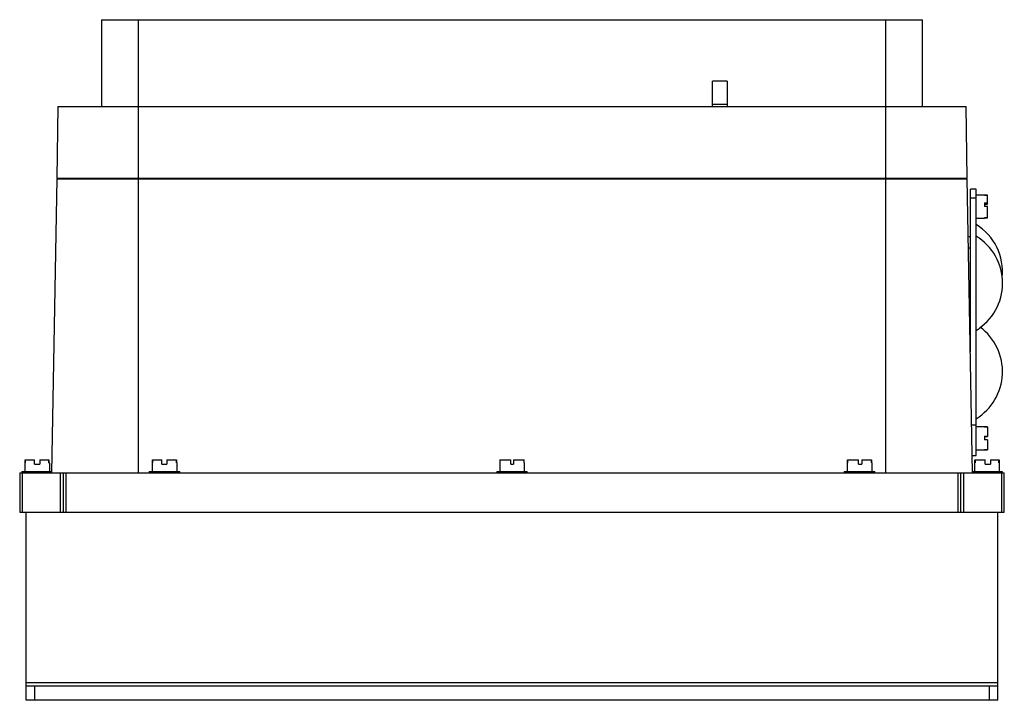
# Model space of a CAD drawing. Header units: millimetres. Extents: x 50 to 390, y 186 to 421.
import ezdxf

# ---------------------------------------------------------------- set-up
doc = ezdxf.new("R2010")
doc.units = ezdxf.units.MM
doc.header["$LTSCALE"] = 39.449108
doc.layers.get('0').update_dxf_attribs({"linetype": 'CONTINUOUS'})

msp = doc.modelspace()

# ---------------------------------------------------------------- linework, layer by layer
at = {"color": 7, "linetype": 'Continuous'}
for p, q in [((78.1, 420.83), (78.1, 390.83)), ((78.1, 420.83), (361.66, 420.83)), ((90.88, 390.83), (90.88, 420.83)), ((348.88, 420.83), (348.88, 390.83)), ((361.66, 390.83), (361.66, 420.83)), ((289.16, 390.83), (289.16, 399.62)), ((294.16, 399.62), (289.16, 399.62)), ((294.16, 399.62), (294.16, 390.83)), ((289.16, 391.62), (294.16, 391.62)), ((63.1, 390.83), (62.67, 366.13)), ((63.1, 390.83), (376.66, 390.83)), ((90.88, 264.33), (90.88, 390.83)), ((348.88, 390.83), (348.88, 264.33)), ((377.09, 366.13), (376.66, 390.83)), ((62.65, 365.83), (60.88, 264.33)), ((62.65, 365.83), (377.11, 365.83)), ((62.67, 366.13), (377.09, 366.13)), ((65.66, 366.13), (65.65, 365.83)), ((374.11, 365.83), (374.1, 366.13)), ((378.88, 264.33), (377.11, 365.83)), ((380.15, 362.33), (378.15, 362.33)), ((378.15, 306.16), (378.15, 362.33)), ((380.15, 270.33), (380.15, 362.33)), ((378.15, 359.33), (380.15, 359.33)), ((380.15, 360.33), (383.05, 360.33)), ((383.05, 360.33), (383.05, 360.27)), ((383.05, 360.3), (384.05, 360.3)), ((384.05, 360.27), (383.05, 360.27)), ((383.05, 357.56), (384.05, 357.56)), ((383.05, 357.56), (383.05, 356.36)), ((383.05, 357.14), (384.05, 357.14)), ((384.05, 357.14), (384.05, 360.3)), ((384.05, 356.36), (383.05, 356.36)), ((384.05, 352.37), (384.05, 356.36)), ((380.15, 352.33), (383.05, 352.33)), ((383.05, 352.39), (384.05, 352.39)), ((383.05, 352.39), (383.05, 352.33)), ((384.05, 352.37), (383.05, 352.37)), ((377.46, 345.87), (378.15, 346.12)), ((377.53, 341.9), (378.15, 342.12)), ((377.95, 317.62), (378.15, 317.54)), ((378.06, 311.59), (378.15, 311.62)), ((380.15, 280.83), (378.59, 280.83)), ((380.15, 280.33), (383.05, 280.33)), ((383.05, 280.33), (383.05, 280.29)), ((383.05, 280.3), (384.05, 280.3)), ((384.05, 280.29), (383.05, 280.29)), ((384.05, 280.29), (384.05, 276.93)), ((383.05, 277.06), (384.05, 277.06)), ((383.05, 277.06), (383.05, 275.73)), ((383.05, 276.93), (384.05, 276.93)), ((384.05, 275.73), (383.05, 275.73)), ((384.05, 275.73), (384.05, 272.37)), ((380.15, 272.33), (383.05, 272.33)), ((384.05, 272.37), (383.05, 272.37)), ((383.05, 272.37), (384.05, 272.37)), ((383.05, 272.37), (383.05, 272.33)), ((51.76, 268.83), (51.76, 267.83)), ((51.76, 268.83), (55.05, 268.83)), ((51.78, 267.83), (51.78, 268.83)), ((55.05, 267.33), (55.05, 268.83)), ((56.8, 268.83), (56.8, 267.33)), ((56.8, 268.83), (60, 268.83)), ((59.98, 268.83), (59.98, 267.83)), ((60, 267.83), (60, 268.83)), ((95.71, 268.83), (95.71, 267.83)), ((95.71, 268.83), (98.92, 268.83)), ((95.76, 267.83), (95.76, 268.83)), ((98.92, 267.33), (98.92, 268.83)), ((100.67, 268.83), (100.67, 267.33)), ((100.67, 268.83), (104.05, 268.83)), ((104, 268.83), (104, 267.83)), ((104.05, 267.83), (104.05, 268.83)), ((215.71, 268.83), (219.5, 268.83)), ((215.71, 268.83), (215.71, 267.83)), ((215.78, 267.83), (215.78, 268.83)), ((219.5, 267.33), (219.5, 268.83)), ((220.39, 268.83), (224.05, 268.83)), ((220.39, 268.83), (220.39, 267.33)), ((223.98, 268.83), (223.98, 267.83)), ((224.05, 267.83), (224.05, 268.83)), ((335.71, 268.83), (339.54, 268.83)), ((335.71, 268.83), (335.71, 267.83)), ((335.76, 267.83), (335.76, 268.83)), ((339.54, 267.33), (339.54, 268.83)), ((340.68, 268.83), (344.05, 268.83)), ((340.68, 268.83), (340.68, 267.33)), ((344, 268.83), (344, 267.83)), ((344.05, 267.83), (344.05, 268.83)), ((378.78, 270.33), (380.15, 270.33)), ((379.71, 267.83), (379.71, 268.83)), ((379.76, 268.83), (383.31, 268.83)), ((379.76, 268.83), (379.76, 267.83)), ((383.31, 267.33), (383.31, 268.83)), ((385.06, 268.83), (388, 268.83)), ((385.06, 268.83), (385.06, 267.33)), ((388, 267.83), (388, 268.83)), ((388.05, 268.83), (388.05, 267.83)), ((51.63, 267.83), (51.63, 264.83)), ((51.63, 267.83), (51.76, 267.83)), ((55.05, 267.33), (56.8, 267.33)), ((60, 267.83), (60.13, 267.83)), ((60.13, 267.83), (60.13, 264.83)), ((95.63, 267.83), (95.63, 264.83)), ((95.63, 267.83), (95.71, 267.83)), ((98.92, 267.33), (100.67, 267.33)), ((104.05, 267.83), (104.13, 267.83)), ((104.13, 267.83), (104.13, 264.83)), ((215.63, 267.83), (215.71, 267.83)), ((215.63, 267.83), (215.63, 264.83)), ((219.5, 267.33), (220.39, 267.33)), ((224.05, 267.83), (224.13, 267.83)), ((224.13, 267.83), (224.13, 264.83)), ((335.63, 267.83), (335.71, 267.83)), ((335.63, 267.83), (335.63, 264.83)), ((339.54, 267.33), (340.68, 267.33)), ((344.05, 267.83), (344.13, 267.83)), ((344.13, 267.83), (344.13, 264.83)), ((379.63, 267.83), (379.76, 267.83)), ((379.63, 267.83), (379.63, 264.83)), ((383.31, 267.33), (385.06, 267.33)), ((388, 267.83), (388.13, 267.83)), ((388.13, 267.83), (388.13, 264.83)), ((49.88, 264.33), (49.88, 250.83)), ((49.88, 264.33), (389.88, 264.33)), ((50.63, 264.83), (50.63, 264.33)), ((50.63, 264.83), (60.88, 264.83)), ((50.88, 250.83), (50.88, 264.33)), ((55.88, 264.33), (55.88, 264.83)), ((60.88, 264.33), (60.88, 264.83)), ((63.88, 264.33), (63.88, 250.83)), ((64.88, 264.33), (64.88, 250.83)), ((65.88, 250.83), (65.88, 264.33)), ((94.63, 264.83), (94.63, 264.33)), ((94.63, 264.83), (105.13, 264.83)), ((105.13, 264.33), (105.13, 264.83)), ((214.63, 264.83), (225.13, 264.83)), ((214.63, 264.83), (214.63, 264.33)), ((225.13, 264.33), (225.13, 264.83)), ((334.63, 264.83), (345.13, 264.83)), ((334.63, 264.83), (334.63, 264.33)), ((345.13, 264.33), (345.13, 264.83)), ((373.88, 264.33), (373.88, 250.83)), ((374.88, 250.83), (374.88, 264.33)), ((375.88, 250.83), (375.88, 264.33)), ((378.87, 264.83), (389.13, 264.83)), ((383.88, 264.83), (383.88, 264.33)), ((388.88, 264.33), (388.88, 250.83)), ((389.13, 264.83), (389.13, 264.33)), ((389.88, 250.83), (389.88, 264.33)), ((49.88, 250.83), (389.88, 250.83)), ((52.08, 185.83), (52.08, 250.83)), ((387.68, 185.83), (387.68, 250.83)), ((387.68, 191.83), (52.08, 191.83)), ((52.08, 190.83), (387.68, 190.83)), ((55.08, 185.83), (55.08, 190.83)), ((384.68, 190.83), (384.68, 185.83)), ((387.68, 185.83), (52.08, 185.83))]:
    msp.add_line(p, q, dxfattribs=at)
for centre, start, end in [((370.19, 333.83), 353.9269, 58.5244), ((370.19, 329.83), 301.4756, 58.5244), ((370.19, 299.33), 301.4756, 53.627)]:
    msp.add_arc(centre, 19.08, start, end, dxfattribs=at)

doc.saveas('drawing.dxf')
